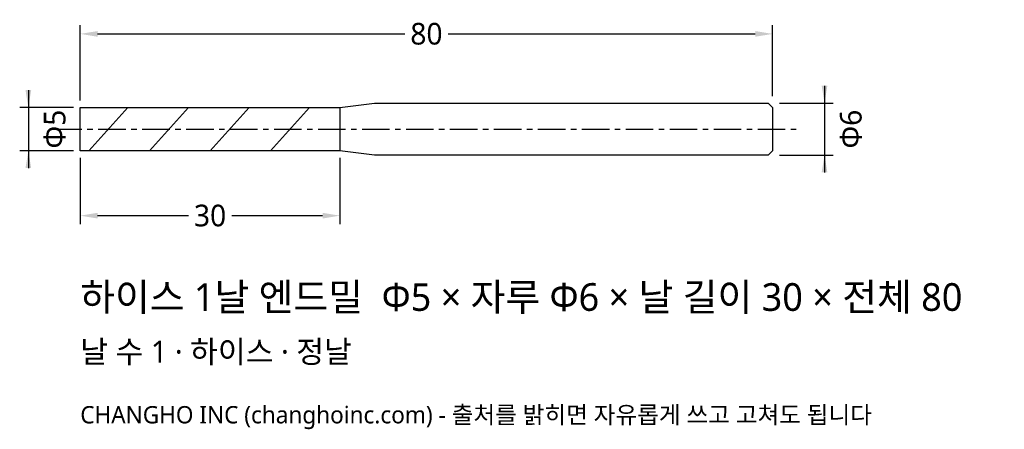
# Model space of a CAD drawing. Header units: millimetres. Extents: x -7 to 107, y -35 to 13.
import ezdxf

# ---------------------------------------------------------------- set-up
doc = ezdxf.new("R2010")
doc.units = ezdxf.units.MM
doc.linetypes.add('CENTER', pattern=[5.08, 3.175, -0.635, 0.635, -0.635])
for name, color, linetype in [('문자', 7, 'CONTINUOUS'), ('외형선', 7, 'CONTINUOUS'), ('중심선', 1, 'CENTER'), ('참고선', 8, 'CONTINUOUS'), ('치수', 4, 'CONTINUOUS')]:
    doc.layers.add(name, color=color, linetype=linetype)
doc.styles.add('CH_KOR', font='malgun.ttf')
doc.dimstyles.new('CH_DIM', dxfattribs={"dimtxt": 2.5, "dimasz": 2, "dimexe": 1, "dimexo": 0.8, "dimgap": 0.8, "dimtad": 1, "dimdec": 1, "dimdsep": 46, "dimtxsty": 'CH_KOR', "dimcen": 2.5, "dimclrd": 4, "dimclre": 4, "dimclrt": 4, "dimazin": 3, "dimtfac": 1, "dimtmove": 0, "dimatfit": 3})

# ---------------------------------------------------------------- blocks, each defined once
blk = doc.blocks.new('_CLOSEDFILLED')
at = {"color": 0, "linetype": 'BYBLOCK'}
blk.add_solid([(-1, 0.164), (0, 0), (-1, -0.164)], dxfattribs=at)
blk = doc.blocks.new('*D1')
at = {"color": 4}
for p, q in [((-6, 4.5), (-6, -4.5)), ((-0.8, 2.5), (-7, 2.5)), ((-0.8, -2.5), (-7, -2.5))]:
    blk.add_line(p, q, dxfattribs=at)
at = {"layer": 'Defpoints'}
for p in [(-6, 2.5), (0, 2.5), (0, -2.5)]:
    blk.add_point(p, dxfattribs=at)
at = {"layer": '치수', "color": 4, "xscale": 2, "yscale": 2}
for p, rotation in [((-6, 2.5), 270), ((-6, -2.5), 90)]:
    blk.add_blockref('_CLOSEDFILLED', p, dxfattribs=dict(at, rotation=rotation))
at = {"layer": '치수', "color": 4, "insert": (-2.95, 0), "char_height": 2.5, "attachment_point": 5, "rotation": 90, "style": 'CH_KOR'}
blk.add_mtext('Φ5', dxfattribs=at)
blk = doc.blocks.new('*D2')
at = {"color": 4}
for p, q in [((86, 5), (86, -5)), ((80.8, 3), (87, 3)), ((80.8, -3), (87, -3))]:
    blk.add_line(p, q, dxfattribs=at)
at = {"layer": 'Defpoints'}
for p in [(80, 3), (86, 3), (80, -3)]:
    blk.add_point(p, dxfattribs=at)
at = {"layer": '치수', "color": 4, "xscale": 2, "yscale": 2}
for p, rotation in [((86, 3), 270), ((86, -3), 90)]:
    blk.add_blockref('_CLOSEDFILLED', p, dxfattribs=dict(at, rotation=rotation))
at = {"layer": '치수', "color": 4, "insert": (89.05, 0), "char_height": 2.5, "attachment_point": 5, "rotation": 90, "style": 'CH_KOR'}
blk.add_mtext('Φ6', dxfattribs=at)
blk = doc.blocks.new('*D3')
at = {"color": 4}
for p, q in [((0, -3.3), (0, -11)), ((30, -3.3), (30, -11)), ((2, -10), (12.5, -10)), ((17.5, -10), (28, -10))]:
    blk.add_line(p, q, dxfattribs=at)
at = {"layer": 'Defpoints'}
for p in [(0, -2.5), (30, -2.5), (0, -10)]:
    blk.add_point(p, dxfattribs=at)
at = {"layer": '치수', "color": 4, "xscale": 2, "yscale": 2, "rotation": 180}
blk.add_blockref('_CLOSEDFILLED', (0, -10), dxfattribs=at)
at = {"layer": '치수', "color": 4, "xscale": 2, "yscale": 2}
blk.add_blockref('_CLOSEDFILLED', (30, -10), dxfattribs=at)
at = {"layer": '치수', "color": 4, "insert": (15, -10), "char_height": 2.5, "attachment_point": 5, "style": 'CH_KOR'}
blk.add_mtext('30', dxfattribs=at)
blk = doc.blocks.new('*D4')
at = {"color": 4}
for p, q in [((0, 3.3), (0, 12)), ((80, 3.8), (80, 12)), ((2, 11), (37.5, 11)), ((42.5, 11), (78, 11))]:
    blk.add_line(p, q, dxfattribs=at)
at = {"layer": 'Defpoints'}
for p in [(0, 11), (0, 2.5), (80, 3)]:
    blk.add_point(p, dxfattribs=at)
at = {"layer": '치수', "color": 4, "xscale": 2, "yscale": 2, "rotation": 180}
blk.add_blockref('_CLOSEDFILLED', (0, 11), dxfattribs=at)
at = {"layer": '치수', "color": 4, "xscale": 2, "yscale": 2}
blk.add_blockref('_CLOSEDFILLED', (80, 11), dxfattribs=at)
at = {"layer": '치수', "color": 4, "insert": (40, 11), "char_height": 2.5, "attachment_point": 5, "style": 'CH_KOR'}
blk.add_mtext('80', dxfattribs=at)

msp = doc.modelspace()

# ---------------------------------------------------------------- linework, layer by layer
at = {"layer": '외형선'}
msp.add_lwpolyline([(0, 2.5), (30, 2.5), (34, 3), (79.5, 3), (80, 2.5), (80, -2.5), (79.5, -3), (34, -3), (30, -2.5), (0, -2.5)], close=True, dxfattribs=at)
at = {"layer": '중심선'}
msp.add_line((-3, 0), (83, 0), dxfattribs=at)
at = {"layer": '참고선'}
for p, q in [((1, -2.5), (5.5, 2.5)), ((8, -2.5), (12.5, 2.5)), ((15, -2.5), (19.5, 2.5)), ((22, -2.5), (26.5, 2.5)), ((30, 2.5), (30, -2.5))]:
    msp.add_line(p, q, dxfattribs=at)

# ---------------------------------------------------------------- texts
at = {"layer": '문자', "style": 'CH_KOR'}
for s, height, p in [('하이스 1날 엔드밀  Φ5 × 자루 Φ6 × 날 길이 30 × 전체 80', 3.2, (0, -21)), ('날 수 1 · 하이스 · 정날', 2.56, (0, -27)), ('CHANGHO INC (changhoinc.com) - 출처를 밝히면 자유롭게 쓰고 고쳐도 됩니다', 2, (0, -34))]:
    msp.add_text(s, height=height, dxfattribs=at).set_placement(p)

# ---------------------------------------------------------------- dimensions: what is measured, and where the dimension line sits
at = {"layer": '치수'}
for base, p1, p2, text, picture, middle in [((0, 11), (0, 2.5), (80, 3), '80', '*D4', (40, 11)), ((0, -10), (0, -2.5), (30, -2.5), '30', '*D3', (15, -10))]:
    dim = msp.add_linear_dim(base=base, p1=p1, p2=p2, text=text, dimstyle='CH_DIM', override={"dimscale": 1}, dxfattribs=at)
    dim.commit()
    dim.dimension.update_dxf_attribs({"geometry": picture, "text_midpoint": middle})
for base, p1, p2, text, picture, middle in [((86, 3), (80, 3), (80, -3), 'Φ6', '*D2', (89.05, 0)), ((-6, 2.5), (0, 2.5), (0, -2.5), 'Φ5', '*D1', (-2.95, 0))]:
    dim = msp.add_linear_dim(base=base, p1=p1, p2=p2, angle=90, text=text, dimstyle='CH_DIM', override={"dimscale": 1}, dxfattribs=at)
    dim.commit()
    dim.dimension.update_dxf_attribs({"geometry": picture, "text_midpoint": middle})

doc.saveas('drawing.dxf')
